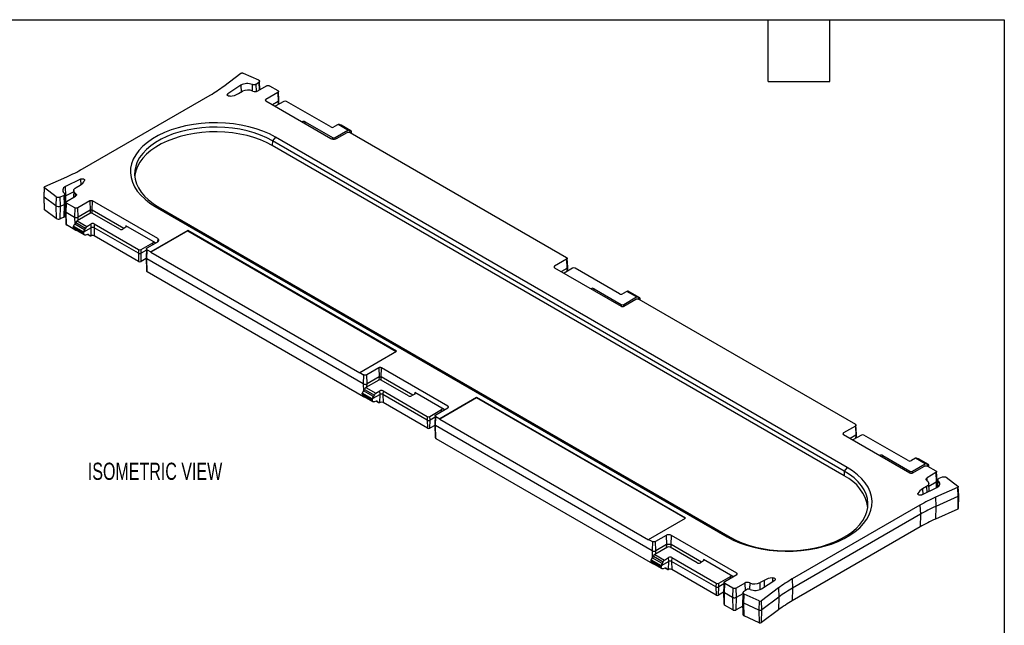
# Model space of a CAD drawing. Header units: millimetres. Extents: x 6 to 273, y 6 to 210.
# Tile 3 of 3: x 151 to 273, y 135 to 210. Entities that reach past the tile are written whole.
import ezdxf

# ---------------------------------------------------------------- set-up
doc = ezdxf.new("R2010")
doc.units = ezdxf.units.MM
doc.layers.add('TEXT', color=140, linetype='Continuous', lineweight=25)
doc.styles.add('SLDTEXTSTYLE0', font='TXT', dxfattribs={"width": 0.7})

msp = doc.modelspace()

# ---------------------------------------------------------------- linework, layer by layer
for p, q in [((176.547, 201.348), (178.659, 202.927)), ((178.936, 202.948), (180.809, 202.113)), ((178.642, 201.445), (177.029, 200.379)), ((178.642, 201.445), (178.675, 200.606)), ((180.052, 201.538), (180.028, 200.764)), ((180.531, 201.577), (180.871, 201.832)), ((180.568, 200.688), (180.531, 201.577)), ((180.728, 200.748), (181.814, 201.374)), ((180.871, 201.832), (180.912, 200.854)), ((181, 200.905), (180.944, 201.961)), ((182.191, 201.374), (183.214, 200.784)), ((159.062, 191.121), (174.855, 200.238)), ((177.038, 200.143), (177.029, 200.379)), ((178.342, 200.414), (178.838, 200.7)), ((183.214, 200.566), (181.732, 199.71)), ((181.739, 199.516), (181.732, 199.71)), ((183.214, 200.566), (183.256, 199.435)), ((183.351, 199.574), (183.292, 200.678)), ((181.732, 199.52), (189.786, 194.871)), ((183.256, 199.435), (182.567, 199.038)), ((183.957, 199.462), (182.894, 198.849)), ((183.256, 199.435), (183.247, 199.053)), ((183.337, 199.104), (183.352, 199.565)), ((189.756, 196.299), (184.276, 199.462)), ((186.219, 196.93), (186.221, 196.931)), ((186.221, 196.929), (186.221, 196.931)), ((186.6, 196.709), (186.608, 196.931)), ((186.608, 196.931), (189.967, 194.992)), ((190.662, 196.598), (190.144, 196.299)), ((191.865, 195.903), (190.662, 196.598)), ((191.992, 195.914), (190.785, 196.611)), ((190.946, 196.519), (192.168, 195.813)), ((192.259, 195.808), (191.033, 196.516)), ((182.912, 195.042), (182.551, 194.593)), ((253.623, 154.222), (182.912, 195.042)), ((189.967, 194.992), (189.96, 194.808)), ((190.286, 194.992), (191.865, 195.903)), ((190.293, 194.809), (190.286, 194.992)), ((190.468, 194.871), (191.774, 195.625)), ((192.152, 195.625), (218.923, 180.17)), ((192.317, 195.691), (192.177, 195.61)), ((192.31, 195.533), (192.317, 195.691)), ((192.317, 195.691), (192.315, 195.708)), ((182.551, 194.593), (182.534, 194.007)), ((253.245, 153.187), (182.534, 194.007)), ((253.262, 153.773), (182.551, 194.593)), ((154.404, 188.925), (157.139, 190.144)), ((154.327, 188.838), (154.268, 187.732)), ((154.321, 187.637), (154.368, 188.765)), ((155.814, 187.684), (154.368, 188.765)), ((158.818, 189.866), (156.971, 188.935)), ((157.01, 187.803), (156.971, 188.935)), ((158.262, 188.822), (158.757, 189.108)), ((158.818, 189.866), (158.842, 189.16)), ((154.268, 187.725), (154.319, 186.138)), ((155.767, 186.556), (154.321, 187.637)), ((154.361, 186.068), (154.321, 187.637)), ((155.814, 187.684), (155.767, 186.556)), ((156.301, 187.648), (156.742, 187.844)), ((156.337, 186.514), (156.301, 187.648)), ((156.742, 187.844), (156.778, 186.711)), ((156.936, 186.904), (156.877, 188.009)), ((156.892, 187.732), (157.01, 187.803)), ((156.978, 186.294), (157.01, 187.803)), ((157.976, 188.29), (157.01, 187.803)), ((157.094, 187.104), (158.18, 187.731)), ((157.985, 188.452), (157.939, 187.591)), ((158.192, 187.738), (158.206, 188.083)), ((155.767, 186.556), (155.807, 184.987)), ((156.306, 184.95), (156.337, 186.514)), ((156.337, 186.514), (156.778, 186.711)), ((156.778, 186.711), (156.747, 185.146)), ((156.885, 185.305), (156.936, 186.892)), ((157.016, 186.997), (156.956, 185.894)), ((157.052, 185.755), (157.094, 186.886)), ((158.116, 186.295), (157.094, 186.886)), ((158.116, 186.295), (158.075, 185.164)), ((159.977, 187.151), (158.494, 186.295)), ((158.536, 185.164), (158.494, 186.295)), ((159.977, 187.151), (160.019, 186.02)), ((160.264, 186.02), (160.306, 187.151)), ((168.36, 182.502), (160.306, 187.151)), ((168.063, 186.47), (238.774, 145.649)), ((168.424, 186.437), (168.063, 186.47)), ((168.424, 186.437), (239.134, 145.617)), ((155.807, 184.987), (154.361, 186.068)), ((156.747, 185.146), (156.306, 184.95)), ((156.914, 186.203), (156.977, 186.237)), ((156.956, 185.885), (157.007, 184.299)), ((157.052, 185.755), (158.075, 185.164)), ((157.088, 184.188), (157.052, 185.755)), ((158.075, 185.164), (158.095, 184.289)), ((159.982, 185.622), (158.403, 184.71)), ((158.527, 184.782), (158.536, 185.164)), ((160.019, 186.02), (158.536, 185.164)), ((160.019, 186.02), (160.01, 185.635)), ((164.18, 183.759), (160.264, 186.02)), ((160.273, 185.635), (160.264, 186.02)), ((163.66, 183.683), (160.301, 185.622)), ((158.111, 183.597), (157.088, 184.188)), ((157.951, 184.016), (157.953, 184.034)), ((159.189, 183.302), (157.951, 184.016)), ((157.96, 183.832), (157.951, 184.016)), ((157.953, 184.034), (159.189, 183.32)), ((159.323, 183.587), (158.1, 184.293)), ((158.234, 184.49), (159.447, 183.789)), ((158.403, 184.71), (159.606, 184.016)), ((159.606, 184.016), (160.124, 184.315)), ((160.141, 183.851), (160.124, 184.315)), ((160.512, 184.315), (160.495, 183.851)), ((160.512, 184.315), (165.992, 181.151)), ((164.432, 183.905), (164.048, 183.683)), ((164.432, 184.088), (164.425, 183.901)), ((168.073, 181.985), (164.432, 184.088)), ((159.189, 183.122), (157.96, 183.832)), ((158.057, 183.664), (159.289, 182.953)), ((158.11, 183.634), (158.111, 183.597)), ((160.141, 183.851), (159.189, 183.302)), ((159.189, 183.32), (159.189, 183.302)), ((159.189, 183.302), (159.189, 183.122)), ((159.661, 183.012), (159.449, 182.946)), ((159.694, 183.02), (159.954, 182.87)), ((159.89, 182.936), (159.737, 183.024)), ((160.119, 182.86), (160.141, 183.851)), ((165.975, 180.688), (160.495, 183.851)), ((160.495, 183.851), (160.518, 182.848)), ((165.998, 179.685), (160.518, 182.848)), ((172.085, 183.449), (167.529, 180.819)), ((172.085, 183.49), (167.53, 180.861)), ((197.903, 168.585), (172.085, 183.49)), ((172.085, 183.49), (172.085, 183.449)), ((172.085, 183.449), (197.868, 168.565)), ((166.311, 181.151), (167.756, 181.985)), ((167.054, 181.354), (168.36, 182.108)), ((167.764, 181.764), (167.756, 181.985)), ((168.072, 181.942), (168.073, 181.985)), ((168.36, 182.502), (168.345, 182.112)), ((165.992, 181.151), (165.975, 180.688)), ((165.975, 180.688), (165.998, 179.685)), ((166.305, 179.685), (166.328, 180.688)), ((166.328, 180.688), (166.311, 181.151)), ((166.965, 181.056), (166.328, 180.688)), ((166.976, 181.248), (166.917, 180.144)), ((167.012, 180.005), (167.054, 181.136)), ((167.054, 181.136), (167.53, 180.861)), ((167.53, 180.861), (167.529, 180.819)), ((167.529, 180.819), (193.347, 165.914)), ((166.92, 180.039), (166.305, 179.685)), ((166.917, 180.135), (166.967, 178.549)), ((193.784, 164.55), (167.012, 180.005)), ((167.048, 178.438), (167.012, 180.005)), ((218.923, 179.952), (217.44, 179.096)), ((217.448, 178.902), (217.44, 179.096)), ((218.923, 179.952), (218.965, 178.821)), ((219.06, 178.96), (219.001, 180.063)), ((167.048, 178.438), (193.82, 162.983)), ((217.44, 178.906), (225.671, 174.154)), ((218.965, 178.821), (218.276, 178.423)), ((219.666, 178.848), (218.603, 178.235)), ((218.965, 178.821), (218.956, 178.438)), ((219.046, 178.49), (219.06, 178.95)), ((225.465, 175.684), (219.985, 178.848)), ((221.928, 176.315), (221.929, 176.316)), ((221.93, 176.314), (221.929, 176.316)), ((222.309, 176.095), (222.317, 176.316)), ((222.317, 176.316), (225.676, 174.377)), ((226.371, 175.983), (225.853, 175.684)), ((227.574, 175.289), (226.371, 175.983)), ((227.701, 175.3), (226.493, 175.997)), ((226.654, 175.905), (227.877, 175.199)), ((227.968, 175.194), (226.742, 175.902)), ((225.676, 174.377), (225.668, 174.156)), ((225.995, 174.377), (227.574, 175.289)), ((226.003, 174.156), (225.995, 174.377)), ((226, 174.154), (227.483, 175.01)), ((227.86, 175.01), (254.632, 159.555)), ((228.026, 175.076), (227.886, 174.996)), ((228.018, 174.919), (228.026, 175.076)), ((228.026, 175.076), (228.024, 175.094)), ((193.349, 165.956), (197.903, 168.585)), ((193.347, 165.914), (193.349, 165.956)), ((193.349, 165.956), (193.825, 165.681)), ((193.825, 165.681), (193.784, 164.55)), ((195.686, 166.537), (194.203, 165.681)), ((194.245, 164.55), (194.203, 165.681)), ((195.686, 166.537), (195.728, 165.406)), ((195.973, 165.406), (196.015, 166.537)), ((204.245, 161.786), (196.015, 166.537)), ((193.784, 164.55), (193.804, 163.674)), ((195.691, 165.007), (194.112, 164.096)), ((194.236, 164.168), (194.245, 164.55)), ((195.728, 165.406), (194.245, 164.55)), ((195.728, 165.406), (195.719, 165.021)), ((199.889, 163.145), (195.973, 165.406)), ((195.982, 165.021), (195.973, 165.406)), ((199.369, 163.068), (196.01, 165.007)), ((193.66, 163.402), (193.662, 163.419)), ((194.898, 162.687), (193.66, 163.402)), ((193.669, 163.217), (193.66, 163.402)), ((193.662, 163.419), (194.898, 162.706)), ((194.898, 162.508), (193.669, 163.217)), ((195.031, 162.973), (193.809, 163.679)), ((193.943, 163.875), (195.156, 163.175)), ((194.112, 164.096), (195.315, 163.402)), ((195.85, 163.237), (194.898, 162.687)), ((195.315, 163.402), (195.833, 163.701)), ((195.827, 162.245), (195.85, 163.237)), ((195.85, 163.237), (195.833, 163.701)), ((196.221, 163.701), (196.204, 163.237)), ((201.684, 160.074), (196.204, 163.237)), ((196.204, 163.237), (196.227, 162.234)), ((196.221, 163.701), (201.701, 160.537)), ((200.141, 163.29), (199.756, 163.068)), ((200.141, 163.473), (200.134, 163.286)), ((203.782, 161.371), (200.141, 163.473)), ((193.766, 163.05), (194.998, 162.338)), ((193.819, 163.019), (193.82, 162.983)), ((194.898, 162.706), (194.898, 162.687)), ((194.898, 162.687), (194.898, 162.508)), ((195.369, 162.398), (195.158, 162.332)), ((195.403, 162.406), (195.663, 162.256)), ((195.599, 162.322), (195.446, 162.41)), ((201.707, 159.071), (196.227, 162.234)), ((207.794, 162.835), (203.238, 160.205)), ((207.794, 162.876), (203.239, 160.247)), ((233.612, 147.971), (207.794, 162.876)), ((207.794, 162.876), (207.794, 162.835)), ((233.577, 147.951), (207.794, 162.835)), ((202.02, 160.537), (203.465, 161.371)), ((202.763, 160.74), (204.245, 161.596)), ((203.473, 161.15), (203.465, 161.371)), ((203.781, 161.327), (203.782, 161.371)), ((204.245, 161.786), (204.238, 161.591)), ((201.701, 160.537), (201.684, 160.074)), ((201.684, 160.074), (201.707, 159.071)), ((202.014, 159.071), (202.037, 160.074)), ((202.037, 160.074), (202.02, 160.537)), ((202.674, 160.441), (202.037, 160.074)), ((202.625, 159.52), (202.676, 157.934)), ((202.685, 160.633), (202.626, 159.53)), ((202.721, 159.391), (202.763, 160.522)), ((202.763, 160.522), (203.239, 160.247)), ((203.239, 160.247), (203.238, 160.205)), ((203.238, 160.205), (229.056, 145.3)), ((202.628, 159.425), (202.014, 159.071)), ((229.492, 143.936), (202.721, 159.391)), ((202.757, 157.824), (202.721, 159.391)), ((254.632, 159.337), (253.168, 158.492)), ((253.176, 158.276), (253.168, 158.492)), ((254.632, 159.337), (254.674, 158.206)), ((254.769, 158.345), (254.71, 159.449)), ((254.755, 157.876), (254.769, 158.336)), ((202.757, 157.824), (229.528, 142.369)), ((253.168, 158.281), (261.361, 153.551)), ((254.674, 158.206), (253.985, 157.809)), ((255.375, 158.234), (254.312, 157.62)), ((254.674, 158.206), (254.665, 157.824)), ((261.174, 155.07), (255.694, 158.234)), ((257.637, 155.701), (257.638, 155.702)), ((257.638, 155.7), (257.638, 155.702)), ((258.018, 155.481), (258.026, 155.702)), ((258.026, 155.702), (261.385, 153.763)), ((262.08, 155.369), (261.562, 155.07)), ((261.704, 153.763), (263.283, 154.674)), ((263.283, 154.674), (262.08, 155.369)), ((263.41, 154.685), (262.202, 155.383)), ((262.363, 155.29), (263.586, 154.585)), ((263.677, 154.58), (262.451, 155.288)), ((253.262, 153.773), (253.245, 153.187)), ((253.623, 154.222), (253.262, 153.773)), ((261.385, 153.763), (261.377, 153.543)), ((261.712, 153.543), (261.704, 153.763)), ((261.728, 153.551), (263.192, 154.396)), ((264.592, 153.588), (263.506, 152.961)), ((263.569, 154.396), (264.592, 153.806)), ((263.735, 154.462), (263.595, 154.381)), ((263.727, 154.305), (263.735, 154.462)), ((263.735, 154.462), (263.733, 154.48)), ((264.592, 153.588), (264.634, 152.457)), ((264.729, 152.596), (264.67, 153.699)), ((263.52, 152.578), (263.506, 152.961)), ((263.755, 151.272), (263.701, 152.273)), ((263.72, 151.929), (264.634, 152.457)), ((264.634, 152.457), (264.617, 151.707)), ((264.703, 151.75), (264.729, 152.586)), ((264.809, 152.694), (264.76, 151.791)), ((264.844, 151.854), (264.875, 152.57)), ((265.385, 153.043), (264.944, 152.847)), ((265.872, 153.007), (267.318, 151.926)), ((262.377, 150.91), (262.373, 150.993)), ((262.868, 150.825), (264.715, 151.756)), ((263.424, 151.869), (262.929, 151.583)), ((262.929, 151.583), (262.955, 150.869)), ((263.424, 151.869), (263.452, 151.12)), ((267.282, 151.766), (264.547, 150.547)), ((267.282, 151.766), (267.318, 150.633)), ((267.418, 150.744), (267.359, 151.852)), ((264.547, 150.547), (264.583, 149.413)), ((267.318, 150.633), (264.583, 149.413)), ((267.318, 150.633), (267.287, 149.068)), ((267.367, 149.154), (267.418, 150.74)), ((262.624, 149.57), (246.831, 140.453)), ((262.624, 149.57), (262.666, 148.44)), ((264.583, 149.413), (264.552, 147.849)), ((267.287, 149.068), (264.552, 147.849)), ((229.058, 145.342), (233.612, 147.971)), ((262.666, 148.44), (246.872, 139.322)), ((262.666, 148.44), (262.63, 146.873)), ((262.63, 146.873), (246.836, 137.755)), ((229.056, 145.3), (229.058, 145.342)), ((229.058, 145.342), (229.534, 145.067)), ((229.534, 145.067), (229.492, 143.936)), ((231.218, 145.821), (229.912, 145.067)), ((229.954, 143.936), (229.912, 145.067)), ((231.218, 145.821), (231.26, 144.69)), ((231.858, 144.69), (231.9, 145.821)), ((239.954, 141.171), (231.9, 145.821)), ((238.774, 145.649), (239.134, 145.617)), ((229.492, 143.936), (229.513, 143.06)), ((231.399, 144.393), (229.821, 143.482)), ((229.945, 143.553), (229.954, 143.936)), ((231.26, 144.69), (229.954, 143.936)), ((231.26, 144.69), (231.251, 144.307)), ((235.077, 142.454), (231.719, 144.393)), ((235.598, 142.531), (231.858, 144.69)), ((231.867, 144.307), (231.858, 144.69)), ((229.369, 142.787), (229.37, 142.805)), ((230.607, 142.073), (229.369, 142.787)), ((229.377, 142.603), (229.369, 142.787)), ((229.37, 142.805), (230.607, 142.092)), ((230.607, 141.893), (229.377, 142.603)), ((230.74, 142.359), (229.518, 143.065)), ((229.652, 143.261), (230.865, 142.561)), ((229.821, 143.482), (231.024, 142.787)), ((231.559, 142.623), (230.607, 142.073)), ((231.024, 142.787), (231.542, 143.086)), ((231.536, 141.631), (231.559, 142.623)), ((231.559, 142.623), (231.542, 143.086)), ((231.93, 143.086), (231.913, 142.623)), ((237.393, 139.459), (231.913, 142.623)), ((231.913, 142.623), (231.936, 141.62)), ((231.93, 143.086), (237.41, 139.923)), ((235.85, 142.676), (235.465, 142.454)), ((235.85, 142.859), (235.843, 142.672)), ((239.491, 140.757), (235.85, 142.859)), ((229.475, 142.435), (230.707, 141.724)), ((229.528, 142.405), (229.528, 142.369)), ((230.607, 142.092), (230.607, 142.073)), ((230.607, 142.073), (230.607, 141.893)), ((231.078, 141.783), (230.867, 141.718)), ((231.111, 141.792), (231.372, 141.641)), ((231.308, 141.707), (231.155, 141.796)), ((237.416, 138.456), (231.936, 141.62)), ((237.729, 139.923), (239.174, 140.757)), ((238.472, 140.125), (239.954, 140.981)), ((239.182, 140.536), (239.174, 140.757)), ((239.49, 140.713), (239.491, 140.757)), ((239.954, 141.171), (239.947, 140.977)), ((243.344, 140.277), (242.848, 139.991)), ((243.044, 139.246), (244.657, 140.312)), ((243.344, 140.277), (243.374, 139.464)), ((244.366, 140.598), (244.371, 140.123)), ((246.831, 140.453), (246.872, 139.322)), ((237.41, 139.923), (237.393, 139.459)), ((237.393, 139.459), (237.416, 138.456)), ((237.723, 138.456), (237.746, 139.459)), ((238.337, 138.811), (237.723, 138.456)), ((237.746, 139.459), (237.729, 139.923)), ((238.383, 139.827), (237.746, 139.459)), ((238.393, 140.019), (238.334, 138.915)), ((238.334, 138.906), (238.385, 137.32)), ((238.43, 138.776), (238.472, 139.907)), ((239.494, 139.317), (238.472, 139.907)), ((239.494, 139.317), (239.453, 138.186)), ((240.958, 139.944), (239.872, 139.317)), ((239.914, 138.186), (239.872, 139.317)), ((241.155, 139.114), (240.814, 138.859)), ((240.958, 139.944), (240.993, 138.993)), ((241.569, 139.959), (241.543, 139.181)), ((242.879, 139.158), (242.848, 139.991)), ((245.139, 139.343), (243.026, 137.764)), ((245.139, 139.343), (245.185, 138.215)), ((246.872, 139.322), (246.836, 137.755)), ((238.43, 138.776), (239.453, 138.186)), ((238.466, 137.209), (238.43, 138.776)), ((239.453, 138.186), (239.489, 136.619)), ((239.878, 136.619), (239.914, 138.186)), ((239.914, 138.186), (240.738, 138.662)), ((240.742, 138.743), (240.683, 137.637)), ((240.683, 137.626), (240.734, 136.038)), ((240.841, 137.444), (240.877, 138.578)), ((242.75, 137.743), (240.877, 138.578)), ((242.75, 137.743), (242.714, 136.61)), ((243.073, 136.636), (243.026, 137.764)), ((245.185, 138.215), (243.073, 136.636)), ((245.185, 138.215), (245.145, 136.645)), ((239.489, 136.619), (238.466, 137.209)), ((240.7, 137.094), (239.878, 136.619)), ((242.714, 136.61), (240.841, 137.444)), ((240.872, 135.88), (240.841, 137.444)), ((242.714, 136.61), (242.745, 135.045)), ((245.145, 136.645), (243.033, 135.066)), ((243.033, 135.066), (243.073, 136.636)), ((242.745, 135.045), (240.872, 135.88))]:
    msp.add_line(p, q)
at = {"flags": 128}
for points in [[(177.32, 200.093), (177.226, 200.09), (177.135, 200.104), (177.056, 200.134), (176.996, 200.176), (176.962, 200.226), (176.956, 200.28), (176.979, 200.333), (177.029, 200.379)], [(182.912, 195.042), (182.173, 195.43), (181.373, 195.776), (180.52, 196.076), (179.621, 196.328), (178.685, 196.53), (177.72, 196.679), (176.734, 196.775), (175.737, 196.816), (174.739, 196.802), (173.746, 196.733), (172.77, 196.611), (171.818, 196.435), (170.9, 196.208), (170.023, 195.932), (169.195, 195.608), (168.425, 195.241), (167.718, 194.833), (167.082, 194.388), (166.522, 193.911), (166.043, 193.404), (165.65, 192.874), (165.345, 192.325), (165.133, 191.761), (165.014, 191.188), (164.991, 190.612), (165.062, 190.036), (165.228, 189.467), (165.486, 188.91), (165.835, 188.37), (166.272, 187.851), (166.792, 187.358), (167.391, 186.897), (168.063, 186.47)], [(182.551, 194.593), (181.848, 194.962), (181.087, 195.291), (180.275, 195.577), (179.42, 195.817), (178.529, 196.008), (177.611, 196.15), (176.674, 196.241), (175.725, 196.281), (174.775, 196.268), (173.831, 196.202), (172.902, 196.086), (171.997, 195.919), (171.123, 195.703), (170.288, 195.44), (169.501, 195.132), (168.768, 194.783), (168.096, 194.394), (167.49, 193.971), (166.958, 193.517), (166.502, 193.035), (166.128, 192.531), (165.838, 192.008), (165.636, 191.472), (165.523, 190.927), (165.501, 190.378), (165.569, 189.831), (165.726, 189.289), (165.972, 188.759), (166.304, 188.245), (166.72, 187.751), (167.215, 187.283), (167.784, 186.844), (168.424, 186.437)], [(182.534, 194.007), (181.832, 194.375), (181.073, 194.703), (180.263, 194.988), (179.41, 195.228), (178.522, 195.419), (177.606, 195.561), (176.671, 195.651), (175.725, 195.69), (174.777, 195.677), (173.835, 195.612), (172.908, 195.496), (172.005, 195.329), (171.133, 195.114), (170.301, 194.851), (169.516, 194.545), (168.784, 194.196), (168.114, 193.809), (167.51, 193.387), (166.979, 192.933), (166.524, 192.453), (166.151, 191.95), (165.862, 191.428), (165.66, 190.893), (165.548, 190.35), (165.526, 190.085)], [(154.368, 188.765), (154.347, 188.784), (154.334, 188.805), (154.327, 188.827), (154.328, 188.849), (154.337, 188.871), (154.353, 188.891), (154.375, 188.91), (154.404, 188.925)], [(156.971, 188.935), (156.837, 188.854), (156.731, 188.76), (156.657, 188.656), (156.618, 188.546), (156.614, 188.434), (156.646, 188.323), (156.712, 188.217), (156.811, 188.121)], [(158.206, 188.083), (158.106, 188.167), (158.035, 188.259), (157.994, 188.358), (157.985, 188.459), (158.009, 188.559), (158.064, 188.655), (158.15, 188.744), (158.262, 188.822)], [(158.818, 189.866), (158.898, 189.895), (158.989, 189.908), (159.083, 189.905), (159.17, 189.885), (159.243, 189.85), (159.294, 189.805), (159.318, 189.752), (159.313, 189.698)], [(156.811, 188.121), (156.845, 188.088), (156.867, 188.051), (156.877, 188.013), (156.874, 187.975), (156.858, 187.937), (156.83, 187.902), (156.791, 187.871), (156.742, 187.844)], [(158.206, 188.083), (158.254, 188.044), (158.288, 187.999), (158.308, 187.952), (158.312, 187.904), (158.3, 187.856), (158.274, 187.81), (158.233, 187.768), (158.18, 187.731)], [(238.774, 145.649), (239.513, 145.261), (240.313, 144.916), (241.166, 144.615), (242.065, 144.363), (243.001, 144.162), (243.966, 144.012), (244.952, 143.917), (245.948, 143.876), (246.947, 143.889), (247.939, 143.958), (248.916, 144.08), (249.868, 144.256), (250.786, 144.483), (251.663, 144.76), (252.491, 145.083), (253.261, 145.45), (253.968, 145.858), (254.604, 146.303), (255.164, 146.781), (255.643, 147.287), (256.036, 147.817), (256.34, 148.367), (256.553, 148.93), (256.672, 149.503), (256.695, 150.08), (256.624, 150.655), (256.458, 151.224), (256.2, 151.781), (255.851, 152.322), (255.414, 152.84), (254.894, 153.333), (254.295, 153.795), (253.623, 154.222)], [(239.134, 145.617), (239.838, 145.248), (240.599, 144.919), (241.411, 144.633), (242.266, 144.394), (243.157, 144.202), (244.075, 144.06), (245.012, 143.969), (245.961, 143.93), (246.911, 143.943), (247.855, 144.008), (248.784, 144.124), (249.689, 144.292), (250.563, 144.508), (251.398, 144.771), (252.185, 145.078), (252.918, 145.428), (253.59, 145.816), (254.195, 146.239), (254.728, 146.693), (255.184, 147.175), (255.558, 147.68), (255.848, 148.202), (256.05, 148.739), (256.163, 149.283), (256.185, 149.832), (256.117, 150.38), (255.96, 150.921), (255.714, 151.451), (255.381, 151.965), (254.966, 152.459), (254.471, 152.927), (253.902, 153.367), (253.262, 153.773)], [(263.48, 152.608), (263.432, 152.648), (263.398, 152.692), (263.378, 152.739), (263.374, 152.787), (263.386, 152.835), (263.412, 152.881), (263.453, 152.923), (263.506, 152.961)], [(263.48, 152.608), (263.58, 152.525), (263.651, 152.432), (263.692, 152.334), (263.701, 152.232), (263.677, 152.132), (263.622, 152.036), (263.536, 151.947), (263.424, 151.869)], [(264.715, 151.756), (264.849, 151.838), (264.954, 151.932), (265.028, 152.036), (265.068, 152.145), (265.072, 152.258), (265.04, 152.368), (264.974, 152.474), (264.875, 152.57)], [(262.868, 150.825), (262.788, 150.796), (262.697, 150.783), (262.603, 150.786), (262.515, 150.806), (262.443, 150.841), (262.392, 150.887), (262.368, 150.939), (262.373, 150.993)], [(244.366, 140.598), (244.46, 140.601), (244.551, 140.587), (244.63, 140.558), (244.69, 140.516), (244.724, 140.465), (244.73, 140.411), (244.707, 140.358), (244.657, 140.312)], [(240.877, 138.578), (240.828, 138.605), (240.788, 138.637), (240.76, 138.673), (240.745, 138.711), (240.743, 138.751), (240.754, 138.789), (240.778, 138.826), (240.814, 138.859)]]:
    msp.add_lwpolyline(points, dxfattribs=at)
for centre, radius, start, end in [((166.325, 215.082), 17.121, 299.88606, 306.6625), ((179.442, 200.037), 1.62, 67.87306, 119.62145), ((180.663, 201.785), 0.359, 60.09456, 66.05904), ((177.028, 202.813), 2.735, 276.13899, 298.72174), ((179.51, 199.391), 1.472, 65.67561, 117.19565), ((180.407, 201.373), 0.703, 245.67561, 297.19565), ((184.116, 199.154), 0.347, 62.60967, 117.39033), ((186.414, 196.556), 0.422, 62.60967, 117.39033), ((189.95, 196.673), 0.422, 242.60967, 297.39033), ((190.127, 195.3), 0.347, 242.60967, 297.39033), ((148.726, 209.091), 20.731, 293.94096, 299.90544), ((158.207, 190.183), 1.208, 297.10838, 336.30734), ((154.38, 187.733), 0.113, 180.33749, 238.2723), ((156.092, 188.13), 0.525, 238.05747, 293.45558), ((156.093, 187.078), 0.615, 238.05747, 293.45558), ((156.713, 186.926), 0.225, 287.04197, 354.39198), ((154.41, 186.145), 0.0919, 184.71956, 237.95852), ((156.692, 185.334), 0.195, 286.37575, 351.51659), ((160.141, 185.314), 0.347, 62.60967, 117.39033), ((156.092, 185.443), 0.538, 238.05747, 293.45558), ((160.318, 183.941), 0.422, 62.60967, 117.39033), ((160.318, 183.51), 0.384, 62.60967, 117.39033), ((164.397, 183.996), 0.0979, 290.78342, 69.21658), ((160.317, 182.458), 0.439, 62.80837, 102.91237), ((163.854, 184.057), 0.422, 242.60967, 297.39033), ((167.915, 181.679), 0.345, 62.60967, 117.39033), ((166.152, 181.029), 0.384, 242.60967, 297.39033), ((166.152, 181.459), 0.347, 242.60967, 297.39033), ((166.152, 179.982), 0.334, 242.60967, 297.39033), ((219.825, 178.54), 0.347, 62.60967, 117.39033), ((222.123, 175.942), 0.422, 62.60967, 117.39033), ((225.659, 176.059), 0.422, 242.60967, 297.39033), ((225.836, 174.686), 0.347, 242.60967, 297.39033), ((195.85, 164.699), 0.347, 62.60967, 117.39033), ((196.027, 163.326), 0.422, 62.60967, 117.39033), ((196.027, 162.896), 0.384, 62.60967, 117.39033), ((200.106, 163.382), 0.0979, 290.78342, 69.21658), ((196.026, 161.843), 0.439, 62.80837, 102.91237), ((199.563, 163.443), 0.422, 242.60967, 297.39033), ((203.624, 161.065), 0.345, 62.60967, 117.39033), ((201.861, 160.415), 0.384, 242.60967, 297.39033), ((201.861, 160.845), 0.347, 242.60967, 297.39033), ((201.861, 159.367), 0.334, 242.60967, 297.39033), ((253.208, 158.386), 0.113, 110.78342, 249.21658), ((255.534, 157.926), 0.347, 62.60967, 117.39033), ((257.832, 155.328), 0.422, 62.60967, 117.39033), ((261.368, 155.444), 0.422, 242.60967, 297.39033), ((261.545, 153.905), 0.398, 242.60967, 297.39033), ((261.545, 154.071), 0.347, 242.60967, 297.39033), ((251.113, 148.557), 5.097, 7.97753, 65.2746), ((265.695, 152.769), 0.297, 53.3375, 60.11394), ((263.479, 150.508), 1.208, 117.10838, 156.30734), ((272.96, 131.6), 20.731, 113.94096, 119.90544), ((272.971, 130.522), 20.669, 113.94096, 119.90544), ((272.961, 128.91), 20.722, 113.94096, 119.90544), ((231.559, 144.085), 0.347, 62.60967, 117.39033), ((231.736, 142.712), 0.422, 62.60967, 117.39033), ((231.736, 142.282), 0.384, 62.60967, 117.39033), ((235.815, 142.768), 0.0979, 290.78342, 69.21658), ((231.735, 141.229), 0.439, 62.80837, 102.91237), ((235.271, 142.828), 0.422, 242.60967, 297.39033), ((239.333, 140.451), 0.345, 62.60967, 117.39033), ((241.279, 139.318), 0.703, 65.67561, 117.19565), ((244.658, 137.879), 2.735, 96.13899, 118.72174), ((255.361, 125.609), 17.121, 119.88606, 126.6625), ((237.569, 139.8), 0.384, 242.60967, 297.39033), ((237.569, 140.231), 0.347, 242.60967, 297.39033), ((241.433, 138.668), 0.526, 67.57477, 121.93511), ((242.175, 141.3), 1.472, 245.67561, 297.19565), ((242.244, 140.654), 1.62, 247.87237, 299.62146), ((255.378, 124.522), 17.07, 119.88606, 126.6625), ((237.569, 138.753), 0.334, 242.60967, 297.39033), ((240.9, 137.654), 0.218, 184.31992, 254.24613), ((242.869, 138.017), 0.299, 246.54442, 301.94253), ((255.364, 122.917), 17.113, 119.88606, 126.6625), ((242.868, 136.966), 0.388, 246.54442, 301.94253), ((240.932, 136.071), 0.201, 189.43157, 252.67609), ((242.868, 135.33), 0.311, 246.54442, 301.94253)]:
    msp.add_arc(centre, radius, start, end)
for centre, major_axis, ratio, start_param, end_param in [((190.654, 196.398), (0.133, 0.212), 0.5516725, 0.0199967, 0.8053136), ((190.903, 196.303), (0.133, 0.212), 0.5516725, 0.0199967, 0.6033751), ((191.873, 195.694), (0.116, 0.221), 0.6019861, 5.8518584, 7.0446927), ((192.196, 196.038), (0.116, 0.221), 0.6019861, 2.7102657, 3.7023227), ((192.14, 195.589), (0.116, 0.221), 0.6019861, 5.5611629, 6.8427543), ((158.128, 184.118), (0.133, 0.212), 0.5516725, 1.007252, 2.2888434), ((158.073, 184.468), (0.133, 0.212), 0.5516725, 4.1476836, 5.1397406), ((158.395, 184.511), (0.133, 0.212), 0.5516725, 0.8053136, 1.9981479), ((159.614, 183.807), (0.116, 0.221), 0.6019861, 0.7615074, 1.9543418), ((159.366, 183.404), (0.116, 0.221), 0.6019861, 0.9634459, 2.2450373), ((159.28, 183.772), (0.116, 0.221), 0.6019861, 4.1038775, 5.0959344), ((159.57, 182.573), (0.26, 0.427), 0.5620769, 5.9754956, 6.8486566), ((160.21, 183.299), (0.26, 0.427), 0.5620769, 2.833903, 3.7029), ((226.363, 175.784), (0.133, 0.212), 0.5516725, 0.0199967, 0.8053136), ((226.611, 175.689), (0.133, 0.212), 0.5516725, 0.0199967, 0.6033751), ((227.582, 175.08), (0.116, 0.221), 0.6019861, 5.8518584, 7.0446927), ((227.904, 175.424), (0.116, 0.221), 0.6019861, 2.7102657, 3.7023227), ((227.849, 174.974), (0.116, 0.221), 0.6019861, 5.5611629, 6.8427543), ((193.837, 163.504), (0.133, 0.212), 0.5516725, 1.007252, 2.2888434), ((193.781, 163.854), (0.133, 0.212), 0.5516725, 4.1476836, 5.1397406), ((194.104, 163.896), (0.133, 0.212), 0.5516725, 0.8053136, 1.9981479), ((194.989, 163.157), (0.116, 0.221), 0.6019861, 4.1038775, 5.0959344), ((195.323, 163.193), (0.116, 0.221), 0.6019861, 0.7615074, 1.9543418), ((195.074, 162.789), (0.116, 0.221), 0.6019861, 0.9634459, 2.2450373), ((195.279, 161.958), (0.26, 0.427), 0.5620769, 5.9754956, 6.8486566), ((195.919, 162.685), (0.26, 0.427), 0.5620769, 2.833903, 3.7029), ((262.072, 155.169), (0.133, 0.212), 0.5516725, 0.0199967, 0.8053136), ((262.32, 155.074), (0.133, 0.212), 0.5516725, 0.0199967, 0.6033751), ((263.29, 154.466), (0.116, 0.221), 0.6019861, 5.8518584, 7.0446927), ((263.613, 154.809), (0.116, 0.221), 0.6019861, 2.7102657, 3.7023227), ((263.558, 154.36), (0.116, 0.221), 0.6019861, 5.5611629, 6.8427543), ((229.546, 142.889), (0.133, 0.212), 0.5516725, 1.007252, 2.2888434), ((229.49, 143.24), (0.133, 0.212), 0.5516725, 4.1476836, 5.1397406), ((229.813, 143.282), (0.133, 0.212), 0.5516725, 0.8053136, 1.9981479), ((230.698, 142.543), (0.116, 0.221), 0.6019861, 4.1038775, 5.0959344), ((231.032, 142.579), (0.116, 0.221), 0.6019861, 0.7615074, 1.9543418), ((230.783, 142.175), (0.116, 0.221), 0.6019861, 0.9634459, 2.2450373), ((230.988, 141.344), (0.26, 0.427), 0.5620769, 5.9754956, 6.8486566), ((231.628, 142.071), (0.26, 0.427), 0.5620769, 2.833903, 3.7029)]:
    msp.add_ellipse(centre, major_axis=major_axis, ratio=ratio, start_param=start_param, end_param=end_param)
for points, knots in [([(178.659, 202.927), (178.659, 202.927), (178.668, 202.934), (178.686, 202.945), (178.717, 202.957), (178.752, 202.966), (178.79, 202.972), (178.829, 202.972), (178.867, 202.969), (178.903, 202.961), (178.925, 202.953), (178.936, 202.948)], [-0.0000049, -0.0000049, -0.0000049, -0.0000049, 0.0001304, 0.1251304, 0.2501304, 0.3751304, 0.5001304, 0.6251304, 0.7501304, 0.8751304, 1.0001354, 1.0001354, 1.0001354, 1.0001354]), ([(180.531, 201.577), (180.517, 201.567), (180.485, 201.548), (180.432, 201.526), (180.371, 201.509), (180.306, 201.5), (180.24, 201.498), (180.173, 201.504), (180.111, 201.516), (180.071, 201.529), (180.052, 201.538), (180.052, 201.538)], [-0.0000377, -0.0000377, -0.0000377, -0.0000377, 0.1249623, 0.2499623, 0.3749623, 0.4999623, 0.6249623, 0.7499623, 0.8749623, 0.9999623, 1.0000001, 1.0000001, 1.0000001, 1.0000001]), ([(180.842, 202.096), (180.85, 202.092), (180.865, 202.082), (180.884, 202.068), (180.9, 202.052), (180.914, 202.036), (180.925, 202.02), (180.937, 201.997), (180.945, 201.967), (180.943, 201.931), (180.931, 201.896), (180.908, 201.863), (180.885, 201.842), (180.871, 201.832), (180.871, 201.832)], [-0.0000637, -0.0000637, -0.0000637, -0.0000637, 0.0624363, 0.1249363, 0.1874363, 0.2499363, 0.3124363, 0.3749363, 0.4999363, 0.6249363, 0.7499363, 0.8749363, 0.9999363, 1, 1, 1, 1]), ([(181.814, 201.374), (181.838, 201.388), (181.898, 201.412), (182.003, 201.424), (182.108, 201.412), (182.167, 201.388), (182.191, 201.374)], [-0.0000003, -0.0000003, -0.0000003, -0.0000003, 0.2486902, 0.5000586, 0.7519125, 1.0000007, 1.0000007, 1.0000007, 1.0000007]), ([(181.732, 199.71), (181.703, 199.694), (181.661, 199.652), (181.661, 199.579), (181.703, 199.537), (181.732, 199.52)], [0.00000086, 0.00000086, 0.00000086, 0.00000086, 0.33208873, 0.66688684, 1.00000014, 1.00000014, 1.00000014, 1.00000014]), ([(183.214, 200.784), (183.239, 200.77), (183.279, 200.736), (183.299, 200.675), (183.279, 200.614), (183.238, 200.58), (183.214, 200.566)], [-0.0000003, -0.0000003, -0.0000003, -0.0000003, 0.2486902, 0.5000586, 0.7519125, 1.0000006, 1.0000006, 1.0000006, 1.0000006]), ([(183.256, 199.435), (183.273, 199.446), (183.31, 199.471), (183.342, 199.517), (183.356, 199.553), (183.351, 199.572), (183.35, 199.574)], [0, 0, 0, 0, 0.29312968, 0.62617137, 0.95868047, 1, 1, 1, 1]), ([(189.786, 194.871), (189.83, 194.845), (189.937, 194.804), (190.127, 194.782), (190.317, 194.804), (190.424, 194.845), (190.468, 194.871)], [-0.0000002, -0.0000002, -0.0000002, -0.0000002, 0.247175, 0.4998155, 0.7528066, 0.9999999, 0.9999999, 0.9999999, 0.9999999]), ([(191.774, 195.625), (191.798, 195.639), (191.858, 195.662), (191.963, 195.674), (192.068, 195.662), (192.127, 195.639), (192.152, 195.625)], [-0.0000003, -0.0000003, -0.0000003, -0.0000003, 0.2486901, 0.5000585, 0.7519124, 1.0000006, 1.0000006, 1.0000006, 1.0000006]), ([(157.094, 186.886), (157.069, 186.9), (157.029, 186.934), (157.009, 186.995), (157.029, 187.055), (157.07, 187.09), (157.094, 187.104)], [-0.0000003, -0.0000003, -0.0000003, -0.0000003, 0.2486902, 0.5000586, 0.7519124, 1.0000006, 1.0000006, 1.0000006, 1.0000006]), ([(158.494, 186.295), (158.47, 186.281), (158.41, 186.258), (158.305, 186.246), (158.2, 186.258), (158.141, 186.281), (158.116, 186.295)], [-0.0000003, -0.0000003, -0.0000003, -0.0000003, 0.2486902, 0.5000586, 0.7519125, 1.0000007, 1.0000007, 1.0000007, 1.0000007]), ([(160.306, 187.151), (160.277, 187.168), (160.205, 187.192), (160.078, 187.192), (160.005, 187.168), (159.977, 187.151)], [0.00000086, 0.00000086, 0.00000086, 0.00000086, 0.33208873, 0.66688684, 1.00000014, 1.00000014, 1.00000014, 1.00000014]), ([(157.052, 185.755), (157.034, 185.767), (156.997, 185.792), (156.966, 185.838), (156.952, 185.874), (156.957, 185.892), (156.958, 185.894)], [0, 0, 0, 0, 0.3054208, 0.6356588, 0.9653625, 1, 1, 1, 1]), ([(158.075, 185.164), (158.104, 185.147), (158.177, 185.119), (158.305, 185.104), (158.434, 185.119), (158.506, 185.147), (158.536, 185.164)], [-0.0000002, -0.0000002, -0.0000002, -0.0000002, 0.2480879, 0.4999418, 0.7513102, 1.0000006, 1.0000006, 1.0000006, 1.0000006]), ([(160.019, 186.02), (160.04, 186.033), (160.095, 186.051), (160.188, 186.051), (160.243, 186.033), (160.264, 186.02)], [0.00000101, 0.00000101, 0.00000101, 0.00000101, 0.33311416, 0.66791227, 1.00000021, 1.00000021, 1.00000021, 1.00000021]), ([(157.01, 184.299), (157.011, 184.284), (157.014, 184.252), (157.047, 184.214), (157.078, 184.194), (157.088, 184.188)], [0, 0, 0, 0, 0.3508713, 0.7854433, 1, 1, 1, 1]), ([(157.96, 183.832), (157.971, 183.79), (157.99, 183.715), (158.042, 183.678), (158.065, 183.661)], [0, 0, 0, 0, 0.5455036, 1, 1, 1, 1]), ([(158.111, 183.597), (158.139, 183.583), (158.178, 183.564), (158.227, 183.559), (158.242, 183.557)], [0, 0, 0, 0, 0.7157446, 1, 1, 1, 1]), ([(159.449, 182.946), (159.434, 182.942), (159.401, 182.934), (159.355, 182.933), (159.309, 182.942), (159.267, 182.964), (159.23, 183.001), (159.202, 183.053), (159.193, 183.098), (159.189, 183.122)], [0, 0, 0, 0, 0.1161131, 0.2411449, 0.3750935, 0.5179565, 0.6697308, 0.8304133, 1, 1, 1, 1]), ([(168.36, 182.108), (168.404, 182.133), (168.476, 182.195), (168.514, 182.305), (168.476, 182.415), (168.404, 182.476), (168.36, 182.502)], [-0.0000002, -0.0000002, -0.0000002, -0.0000002, 0.247175, 0.4998155, 0.7528066, 0.9999999, 0.9999999, 0.9999999, 0.9999999]), ([(167.054, 181.136), (167.03, 181.15), (166.989, 181.184), (166.969, 181.245), (166.989, 181.306), (167.03, 181.34), (167.054, 181.354)], [-0.0000003, -0.0000003, -0.0000003, -0.0000003, 0.2486901, 0.5000585, 0.7519124, 1.0000006, 1.0000006, 1.0000006, 1.0000006]), ([(166.918, 180.144), (166.917, 180.142), (166.912, 180.124), (166.926, 180.088), (166.957, 180.041), (166.994, 180.017), (167.012, 180.005)], [0, 0, 0, 0, 0.0343313, 0.3668382, 0.6998877, 1, 1, 1, 1]), ([(217.44, 179.096), (217.412, 179.079), (217.37, 179.037), (217.37, 178.964), (217.412, 178.922), (217.44, 178.906)], [0.00000086, 0.00000086, 0.00000086, 0.00000086, 0.33208873, 0.66688684, 1.00000014, 1.00000014, 1.00000014, 1.00000014]), ([(218.923, 180.17), (218.947, 180.156), (218.988, 180.121), (219.008, 180.061), (218.987, 180), (218.947, 179.966), (218.923, 179.952)], [-0.0000003, -0.0000003, -0.0000003, -0.0000003, 0.2486901, 0.5000585, 0.7519124, 1.0000006, 1.0000006, 1.0000006, 1.0000006]), ([(166.97, 178.549), (166.971, 178.534), (166.974, 178.502), (167.007, 178.464), (167.038, 178.445), (167.048, 178.438)], [0, 0, 0, 0, 0.35087122, 0.78544321, 1, 1, 1, 1]), ([(218.965, 178.821), (218.982, 178.832), (219.019, 178.856), (219.051, 178.902), (219.064, 178.939), (219.06, 178.958), (219.059, 178.96)], [0, 0, 0, 0, 0.2931297, 0.6261714, 0.9586805, 1, 1, 1, 1]), ([(225.671, 174.154), (225.7, 174.138), (225.772, 174.114), (225.899, 174.113), (225.971, 174.138), (226, 174.154)], [0.00000086, 0.00000086, 0.00000086, 0.00000086, 0.33208873, 0.66688684, 1.00000014, 1.00000014, 1.00000014, 1.00000014]), ([(227.483, 175.01), (227.507, 175.024), (227.567, 175.047), (227.672, 175.059), (227.777, 175.047), (227.836, 175.024), (227.86, 175.01)], [-0.0000003, -0.0000003, -0.0000003, -0.0000003, 0.2486901, 0.5000585, 0.7519124, 1.0000006, 1.0000006, 1.0000006, 1.0000006]), ([(194.203, 165.681), (194.179, 165.667), (194.119, 165.644), (194.014, 165.632), (193.909, 165.644), (193.85, 165.667), (193.825, 165.681)], [-0.0000003, -0.0000003, -0.0000003, -0.0000003, 0.2486901, 0.5000585, 0.7519124, 1.0000006, 1.0000006, 1.0000006, 1.0000006]), ([(196.015, 166.537), (195.986, 166.554), (195.914, 166.578), (195.787, 166.578), (195.714, 166.554), (195.686, 166.537)], [0.00000086, 0.00000086, 0.00000086, 0.00000086, 0.33208873, 0.66688684, 1.00000014, 1.00000014, 1.00000014, 1.00000014]), ([(193.784, 164.55), (193.813, 164.533), (193.886, 164.505), (194.014, 164.49), (194.142, 164.505), (194.215, 164.533), (194.245, 164.55)], [-0.0000002, -0.0000002, -0.0000002, -0.0000002, 0.2480879, 0.4999418, 0.7513102, 1.0000006, 1.0000006, 1.0000006, 1.0000006]), ([(195.728, 165.406), (195.749, 165.418), (195.803, 165.437), (195.897, 165.437), (195.952, 165.418), (195.973, 165.406)], [0.00000101, 0.00000101, 0.00000101, 0.00000101, 0.33311416, 0.66791227, 1.00000021, 1.00000021, 1.00000021, 1.00000021]), ([(193.669, 163.217), (193.679, 163.176), (193.699, 163.101), (193.751, 163.064), (193.774, 163.047)], [0, 0, 0, 0, 0.54550355, 1, 1, 1, 1]), ([(193.82, 162.983), (193.847, 162.969), (193.886, 162.95), (193.936, 162.945), (193.95, 162.943)], [0, 0, 0, 0, 0.7157445, 1, 1, 1, 1]), ([(195.158, 162.332), (195.143, 162.328), (195.11, 162.32), (195.064, 162.318), (195.018, 162.328), (194.976, 162.35), (194.939, 162.386), (194.911, 162.438), (194.902, 162.484), (194.898, 162.508)], [0, 0, 0, 0, 0.1161131, 0.2411449, 0.3750935, 0.5179565, 0.6697308, 0.8304133, 1, 1, 1, 1]), ([(202.763, 160.522), (202.738, 160.536), (202.698, 160.57), (202.678, 160.631), (202.698, 160.691), (202.739, 160.726), (202.763, 160.74)], [-0.0000003, -0.0000003, -0.0000003, -0.0000003, 0.2486901, 0.5000585, 0.7519124, 1.0000006, 1.0000006, 1.0000006, 1.0000006]), ([(204.245, 161.596), (204.274, 161.612), (204.316, 161.654), (204.316, 161.727), (204.274, 161.769), (204.245, 161.786)], [0.00000086, 0.00000086, 0.00000086, 0.00000086, 0.33208873, 0.66688684, 1.00000014, 1.00000014, 1.00000014, 1.00000014]), ([(202.627, 159.53), (202.626, 159.528), (202.621, 159.509), (202.635, 159.473), (202.666, 159.427), (202.703, 159.402), (202.721, 159.391)], [0, 0, 0, 0, 0.0343313, 0.3668382, 0.6998877, 1, 1, 1, 1]), ([(254.632, 159.555), (254.656, 159.541), (254.696, 159.507), (254.717, 159.446), (254.696, 159.386), (254.656, 159.351), (254.632, 159.337)], [-0.0000003, -0.0000003, -0.0000003, -0.0000003, 0.2486901, 0.5000585, 0.7519124, 1.0000006, 1.0000006, 1.0000006, 1.0000006]), ([(254.674, 158.206), (254.691, 158.218), (254.728, 158.242), (254.759, 158.288), (254.773, 158.324), (254.768, 158.343), (254.768, 158.345)], [0, 0, 0, 0, 0.2931297, 0.6261714, 0.9586805, 1, 1, 1, 1]), ([(202.679, 157.935), (202.68, 157.92), (202.683, 157.888), (202.716, 157.85), (202.747, 157.83), (202.757, 157.824)], [0, 0, 0, 0, 0.35087126, 0.78544326, 1, 1, 1, 1]), ([(263.192, 154.396), (263.216, 154.41), (263.276, 154.433), (263.381, 154.445), (263.486, 154.433), (263.545, 154.41), (263.569, 154.396)], [-0.0000003, -0.0000003, -0.0000003, -0.0000003, 0.2486902, 0.5000586, 0.7519125, 1.0000007, 1.0000007, 1.0000007, 1.0000007]), ([(264.592, 153.806), (264.616, 153.791), (264.657, 153.757), (264.677, 153.696), (264.656, 153.636), (264.616, 153.602), (264.592, 153.588)], [-0.0000003, -0.0000003, -0.0000003, -0.0000003, 0.2486901, 0.5000585, 0.7519124, 1.0000006, 1.0000006, 1.0000006, 1.0000006]), ([(264.728, 152.596), (264.729, 152.593), (264.733, 152.575), (264.72, 152.539), (264.688, 152.493), (264.651, 152.468), (264.634, 152.457)], [0, 0, 0, 0, 0.0410225, 0.3707273, 0.7009569, 1, 1, 1, 1]), ([(264.875, 152.57), (264.861, 152.582), (264.838, 152.604), (264.816, 152.64), (264.807, 152.679), (264.81, 152.717), (264.826, 152.755), (264.854, 152.79), (264.892, 152.821), (264.925, 152.839), (264.944, 152.847)], [-0.0000027, -0.0000027, -0.0000027, -0.0000027, 0.124997, 0.249997, 0.374997, 0.499997, 0.624997, 0.749997, 0.874997, 0.9999998, 0.9999998, 0.9999998, 0.9999998]), ([(265.385, 153.043), (265.402, 153.051), (265.438, 153.064), (265.496, 153.078), (265.557, 153.085), (265.619, 153.086), (265.671, 153.081), (265.71, 153.075), (265.739, 153.068), (265.766, 153.06), (265.793, 153.051), (265.818, 153.04), (265.835, 153.031), (265.843, 153.027)], [0, 0, 0, 0, 0.1250005, 0.2500005, 0.3750005, 0.5000005, 0.6250005, 0.6875005, 0.7500005, 0.8125005, 0.8750005, 0.9375005, 1.0000005, 1.0000005, 1.0000005, 1.0000005]), ([(267.318, 151.926), (267.326, 151.92), (267.34, 151.907), (267.354, 151.886), (267.36, 151.864), (267.359, 151.842), (267.35, 151.82), (267.334, 151.8), (267.312, 151.782), (267.293, 151.771), (267.282, 151.766), (267.282, 151.766)], [-0.0001378, -0.0001378, -0.0001378, -0.0001378, 0.1248616, 0.2498616, 0.3748616, 0.4998616, 0.6248616, 0.7498616, 0.8748616, 0.9998616, 0.9999993, 0.9999993, 0.9999993, 0.9999993]), ([(267.318, 150.633), (267.334, 150.641), (267.368, 150.658), (267.402, 150.694), (267.418, 150.724), (267.417, 150.741), (267.416, 150.744)], [0, 0, 0, 0, 0.28577435, 0.60750868, 0.93131897, 1, 1, 1, 1]), ([(267.287, 149.068), (267.304, 149.077), (267.337, 149.096), (267.363, 149.127), (267.364, 149.147), (267.364, 149.154)], [0, 0, 0, 0, 0.3977069, 0.795403, 1, 1, 1, 1]), ([(229.912, 145.067), (229.888, 145.053), (229.828, 145.03), (229.723, 145.018), (229.618, 145.03), (229.559, 145.053), (229.534, 145.067)], [-0.0000003, -0.0000003, -0.0000003, -0.0000003, 0.2486901, 0.5000585, 0.7519124, 1.0000006, 1.0000006, 1.0000006, 1.0000006]), ([(231.9, 145.821), (231.856, 145.846), (231.749, 145.888), (231.559, 145.91), (231.369, 145.888), (231.262, 145.846), (231.218, 145.821)], [-0.0000002, -0.0000002, -0.0000002, -0.0000002, 0.247175, 0.4998155, 0.7528066, 0.9999999, 0.9999999, 0.9999999, 0.9999999]), ([(229.492, 143.936), (229.522, 143.919), (229.595, 143.891), (229.723, 143.876), (229.851, 143.891), (229.924, 143.919), (229.954, 143.936)], [-0.0000003, -0.0000003, -0.0000003, -0.0000003, 0.2480879, 0.4999418, 0.7513102, 1.0000006, 1.0000006, 1.0000006, 1.0000006]), ([(231.26, 144.69), (231.298, 144.712), (231.392, 144.749), (231.559, 144.768), (231.726, 144.749), (231.82, 144.712), (231.858, 144.69)], [-0.0000003, -0.0000003, -0.0000003, -0.0000003, 0.2471931, 0.5001841, 0.7528247, 0.9999999, 0.9999999, 0.9999999, 0.9999999]), ([(229.377, 142.603), (229.388, 142.562), (229.408, 142.486), (229.46, 142.45), (229.483, 142.433)], [0, 0, 0, 0, 0.54550354, 1, 1, 1, 1]), ([(229.528, 142.369), (229.556, 142.355), (229.595, 142.335), (229.645, 142.33), (229.659, 142.329)], [0, 0, 0, 0, 0.7157445, 1, 1, 1, 1]), ([(230.867, 141.718), (230.851, 141.714), (230.819, 141.705), (230.773, 141.704), (230.727, 141.713), (230.684, 141.735), (230.648, 141.772), (230.619, 141.824), (230.611, 141.87), (230.607, 141.893)], [0, 0, 0, 0, 0.11611305, 0.24114486, 0.37509349, 0.51795646, 0.66973085, 0.83041328, 1, 1, 1, 1]), ([(238.472, 139.907), (238.447, 139.921), (238.407, 139.956), (238.386, 140.016), (238.407, 140.077), (238.447, 140.111), (238.472, 140.125)], [-0.0000003, -0.0000003, -0.0000003, -0.0000003, 0.2486902, 0.5000586, 0.7519125, 1.0000007, 1.0000007, 1.0000007, 1.0000007]), ([(239.954, 140.981), (239.983, 140.998), (240.025, 141.04), (240.025, 141.113), (239.983, 141.155), (239.954, 141.171)], [0.00000086, 0.00000086, 0.00000086, 0.00000086, 0.33208873, 0.66688684, 1.00000014, 1.00000014, 1.00000014, 1.00000014]), ([(238.335, 138.915), (238.335, 138.914), (238.33, 138.895), (238.344, 138.859), (238.375, 138.813), (238.412, 138.788), (238.43, 138.776)], [0, 0, 0, 0, 0.03433128, 0.36683823, 0.69988768, 1, 1, 1, 1]), ([(239.872, 139.317), (239.848, 139.303), (239.788, 139.28), (239.683, 139.268), (239.578, 139.28), (239.519, 139.303), (239.494, 139.317)], [-0.0000003, -0.0000003, -0.0000003, -0.0000003, 0.2486902, 0.5000586, 0.7519125, 1.0000007, 1.0000007, 1.0000007, 1.0000007]), ([(239.453, 138.186), (239.482, 138.169), (239.555, 138.141), (239.683, 138.126), (239.811, 138.141), (239.884, 138.169), (239.914, 138.186)], [-0.0000002, -0.0000002, -0.0000002, -0.0000002, 0.2480879, 0.4999418, 0.7513102, 1.0000006, 1.0000006, 1.0000006, 1.0000006]), ([(238.388, 137.32), (238.389, 137.306), (238.392, 137.274), (238.425, 137.236), (238.456, 137.216), (238.466, 137.209)], [0, 0, 0, 0, 0.35087126, 0.78544325, 1, 1, 1, 1]), ([(239.489, 136.619), (239.514, 136.605), (239.575, 136.581), (239.683, 136.568), (239.791, 136.581), (239.853, 136.604), (239.878, 136.619)], [-0.0000002, -0.0000002, -0.0000002, -0.0000002, 0.2480879, 0.4999418, 0.7513102, 1.0000007, 1.0000007, 1.0000007, 1.0000007])]:
    msp.add_open_spline(points, degree=3, knots=knots)
for points in [[(160.219, 182.886), (160.181, 182.878), (160.146, 182.868), (160.119, 182.86)], [(195.928, 162.272), (195.89, 162.263), (195.855, 162.254), (195.827, 162.245)], [(231.637, 141.657), (231.599, 141.649), (231.564, 141.64), (231.536, 141.631)]]:
    msp.add_open_spline(points, degree=3)
at = {"layer": 'TEXT'}
for p, q in [((6.35, 209.55), (273.05, 209.55)), ((243.84, 201.93), (243.84, 209.55)), ((251.46, 201.93), (251.46, 209.55)), ((273.05, 209.55), (273.05, 6.35)), ((243.84, 201.93), (251.46, 201.93))]:
    msp.add_line(p, q, dxfattribs=at)

# ---------------------------------------------------------------- texts
at = {"layer": 'TEXT', "insert": (159.722, 154.813), "char_height": 2.11667, "attachment_point": 1, "style": 'SLDTEXTSTYLE0'}
msp.add_mtext('ISOMETRIC VIEW', dxfattribs=at)

doc.saveas('drawing.dxf')
